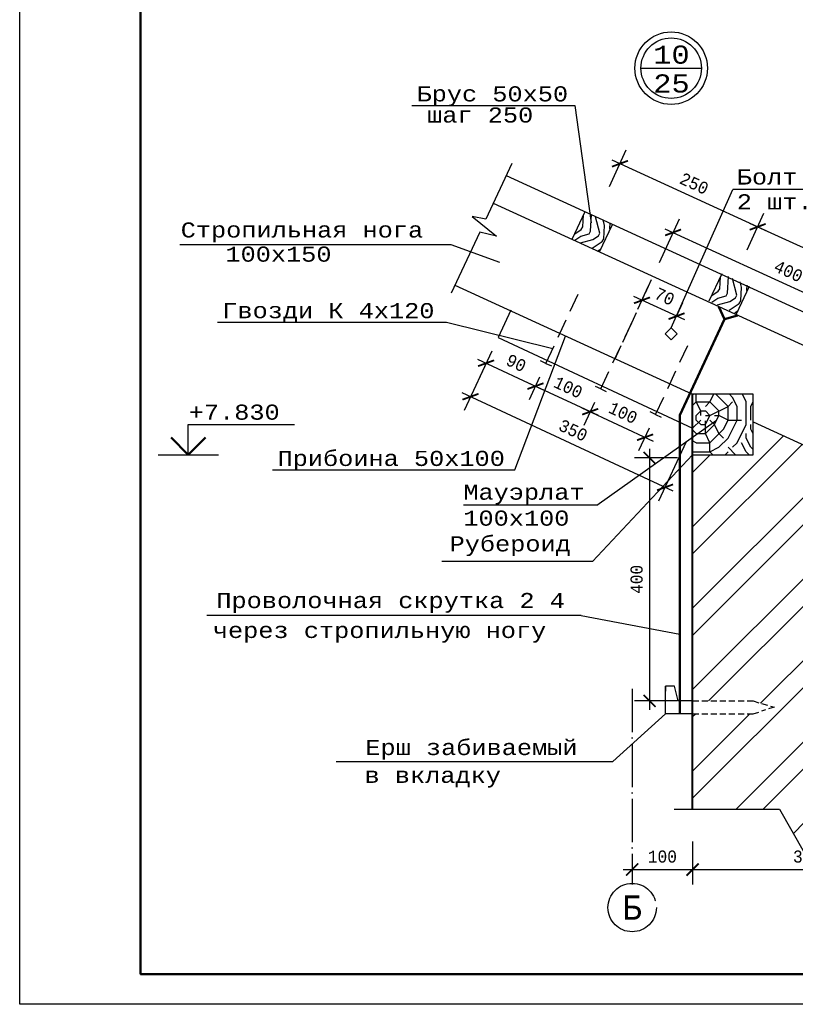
# Model space of a CAD drawing. Header units: millimetres. Extents: x -17 to 2655, y -428 to 194.
# Tile 1 of 47: x -14 to 114, y -428 to -265. Entities that reach past the tile are written whole.
import ezdxf
from ezdxf.enums import TextEntityAlignment as Align

# ---------------------------------------------------------------- set-up
doc = ezdxf.new("R2010")
doc.units = ezdxf.units.MM
for name, pattern in [('ACAD_ISO02W100', [15, 12, -3]), ('ACAD_ISO04W100', [30, 24, -3, 0, -3]), ('HIDDEN2', [4.7625, 3.175, -1.5875]), ('ШТРИХОВАЯX2', [1.5, 1, -0.5])]:
    doc.linetypes.add(name, pattern=pattern)
for name, color, linetype in [('лист а3', 7, 'Continuous'), ('Оси', 3, 'ACAD_ISO04W100'), ('РАЗМЕР', 5, 'Continuous'), ('Размеры', 5, 'Continuous'), ('текст', 7, 'Continuous'), ('тонкий', 251, 'Continuous')]:
    doc.layers.add(name, color=color, linetype=linetype)
doc.layers.add('Стены', color=32, linetype='Continuous', lineweight=40)
doc.layers.add('стропила', color=40, linetype='Continuous', lineweight=30)
doc.styles.get("Standard").update_dxf_attribs({"font": 'COUR.TTF', "width": 0.8, "height": 2})
doc.styles.add('style1', font='COUR.TTF')
doc.dimstyles.get("Standard").update_dxf_attribs({"dimtxt": 2, "dimasz": 2, "dimexe": 2.5, "dimexo": 2.5, "dimgap": 1, "dimtad": 1, "dimdec": 0, "dimzin": 0, "dimdsep": 46, "dimtxsty": 'Standard', "dimblk": 'ARCHTICK', "dimcen": -3, "dimdle": 1.5, "dimadec": 0, "dimazin": 0, "dimtfac": 0.75, "dimtdec": 0, "dimtofl": 0, "dimtmove": 0, "dimatfit": 3, "dimldrblk": 'ARCHTICK', "dimfxl": 0, "dimtvp": 1.5, "dimtolj": 1, "dimtzin": 0, "dimarcsym": 0})

# ---------------------------------------------------------------- blocks, each defined once
blk = doc.blocks.new('_ArchTick')
at = {"color": 0, "linetype": 'ByBlock', "const_width": 0.15}
blk.add_lwpolyline([(-0.5, -0.5), (0.5, 0.5)], dxfattribs=at)
blk = doc.blocks.new('*D283')
at = {"layer": 'Defpoints', "color": 0}
for p in [(96.76, -337.59), (89.64, -377.77), (96.76, -377.77)]:
    blk.add_point(p, dxfattribs=at)
at = {"layer": 'РАЗМЕР', "color": 0, "lineweight": -2}
for p, q in [((89.64, -336.09), (89.64, -379.27)), ((94.26, -337.59), (87.14, -337.59)), ((94.26, -377.77), (87.14, -377.77))]:
    blk.add_line(p, q, dxfattribs=at)
at = {"layer": 'РАЗМЕР', "color": 0, "lineweight": -2, "xscale": 2, "yscale": 2, "zscale": 2}
for p, rotation in [((89.64, -337.59), 90), ((89.64, -377.77), 270)]:
    blk.add_blockref('_ArchTick', p, dxfattribs=dict(at, rotation=rotation))
at = {"layer": 'РАЗМЕР', "color": 0, "insert": (87.51, -357.68), "char_height": 2, "attachment_point": 5, "rotation": 90}
blk.add_mtext('\\A1;400', dxfattribs=at)
blk = doc.blocks.new('*D284')
at = {"layer": 'Defpoints', "color": 0}
for p in [(72.52, -321.97), (70.77, -325.73), (81.58, -326.19)]:
    blk.add_point(p, dxfattribs=at)
at = {"layer": 'РАЗМЕР', "color": 0, "lineweight": -2}
for p, q in [((81.19, -330.59), (69.41, -325.1)), ((71.46, -324.24), (69.71, -328)), ((80.53, -328.46), (78.78, -332.22))]:
    blk.add_line(p, q, dxfattribs=at)
at = {"layer": 'РАЗМЕР', "color": 0, "lineweight": -2, "xscale": 2, "yscale": 2, "zscale": 2}
for p, rotation in [((70.77, -325.73), 155.0312974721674), ((79.83, -329.95), 335.0312974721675)]:
    blk.add_blockref('_ArchTick', p, dxfattribs=dict(at, rotation=rotation))
at = {"layer": 'РАЗМЕР', "color": 0, "insert": (76.19, -325.92), "char_height": 2, "attachment_point": 5, "rotation": 335.0313}
blk.add_mtext('\\A1;100', dxfattribs=at)
blk = doc.blocks.new('*D285')
at = {"layer": 'Defpoints', "color": 0}
for p in [(64.6, -317.68), (62.61, -321.94), (72.52, -321.97)]:
    blk.add_point(p, dxfattribs=at)
at = {"layer": 'РАЗМЕР', "color": 0, "lineweight": -2}
for p, q in [((63.54, -319.94), (61.56, -324.2)), ((72.13, -326.37), (61.25, -321.3)), ((71.46, -324.24), (69.71, -328))]:
    blk.add_line(p, q, dxfattribs=at)
at = {"layer": 'РАЗМЕР', "color": 0, "lineweight": -2, "xscale": 2, "yscale": 2, "zscale": 2}
for p, rotation in [((62.61, -321.94), 155.0312974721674), ((70.77, -325.73), 335.0312974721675)]:
    blk.add_blockref('_ArchTick', p, dxfattribs=dict(at, rotation=rotation))
at = {"layer": 'РАЗМЕР', "color": 0, "insert": (67.59, -321.91), "char_height": 2, "attachment_point": 5, "rotation": 335.0313}
blk.add_mtext('\\A1;90', dxfattribs=at)
blk = doc.blocks.new('*D286')
at = {"layer": 'Defpoints', "color": 0}
for p in [(64.6, -317.68), (60.03, -327.48), (96.76, -332.65)]:
    blk.add_point(p, dxfattribs=at)
at = {"layer": 'РАЗМЕР', "color": 0, "lineweight": -2}
for p, q in [((63.54, -319.94), (58.98, -329.74)), ((93.56, -343.09), (58.67, -326.84)), ((95.71, -334.92), (91.14, -344.72))]:
    blk.add_line(p, q, dxfattribs=at)
at = {"layer": 'РАЗМЕР', "color": 0, "lineweight": -2, "xscale": 2, "yscale": 2, "zscale": 2}
for p, rotation in [((60.03, -327.48), 155.0312974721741), ((92.2, -342.46), 335.0312974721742)]:
    blk.add_blockref('_ArchTick', p, dxfattribs=dict(at, rotation=rotation))
at = {"layer": 'РАЗМЕР', "color": 0, "insert": (77.01, -333.04), "char_height": 2, "attachment_point": 5, "rotation": 335.0313}
blk.add_mtext('\\A1;350', dxfattribs=at)
blk = doc.blocks.new('*D287')
at = {"layer": 'Defpoints', "color": 0}
for p in [(81.58, -326.19), (90.65, -330.41), (88.9, -334.18)]:
    blk.add_point(p, dxfattribs=at)
at = {"layer": 'РАЗМЕР', "color": 0, "lineweight": -2}
for p, q in [((80.53, -328.46), (78.78, -332.22)), ((78.47, -329.32), (90.26, -334.81)), ((89.59, -332.68), (87.84, -336.44))]:
    blk.add_line(p, q, dxfattribs=at)
at = {"layer": 'РАЗМЕР', "color": 0, "lineweight": -2, "xscale": 2, "yscale": 2, "zscale": 2}
for p, rotation in [((79.83, -329.95), 155.0312974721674), ((88.9, -334.18), 335.0312974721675)]:
    blk.add_blockref('_ArchTick', p, dxfattribs=dict(at, rotation=rotation))
at = {"layer": 'РАЗМЕР', "color": 0, "insert": (85.26, -330.14), "char_height": 2, "attachment_point": 5, "rotation": 335.0313}
blk.add_mtext('\\A1;100', dxfattribs=at)
blk = doc.blocks.new('*D288')
at = {"layer": 'Defpoints', "color": 0}
for p in [(104.75, -305.45), (130.3, -309.83), (127.52, -315.88)]:
    blk.add_point(p, dxfattribs=at)
at = {"layer": 'РАЗМЕР', "color": 0, "lineweight": -2}
for p, q in [((105.79, -303.18), (108.56, -297.12)), ((106.16, -298.76), (131.66, -310.45)), ((128.56, -313.61), (131.34, -307.55))]:
    blk.add_line(p, q, dxfattribs=at)
at = {"layer": 'РАЗМЕР', "color": 0, "lineweight": -2, "xscale": 2, "yscale": 2, "zscale": 2}
for p, rotation in [((107.52, -299.39), 155.3792218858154), ((130.3, -309.83), 335.3792218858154)]:
    blk.add_blockref('_ArchTick', p, dxfattribs=dict(at, rotation=rotation))
at = {"layer": 'РАЗМЕР', "color": 0, "insert": (119.79, -302.68), "char_height": 2, "attachment_point": 5, "rotation": 335.3792}
blk.add_mtext('\\A1;250', dxfattribs=at)
blk = doc.blocks.new('*D289')
at = {"layer": 'Defpoints', "color": 0}
for p in [(81.97, -295.01), (107.52, -299.39), (104.75, -305.45)]:
    blk.add_point(p, dxfattribs=at)
at = {"layer": 'РАЗМЕР', "color": 0, "lineweight": -2}
for p, q in [((83.01, -292.74), (85.79, -286.68)), ((83.38, -288.33), (108.89, -300.01)), ((105.79, -303.18), (108.56, -297.12))]:
    blk.add_line(p, q, dxfattribs=at)
at = {"layer": 'РАЗМЕР', "color": 0, "lineweight": -2, "xscale": 2, "yscale": 2, "zscale": 2}
for p, rotation in [((84.75, -288.95), 155.3792218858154), ((107.52, -299.39), 335.3792218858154)]:
    blk.add_blockref('_ArchTick', p, dxfattribs=dict(at, rotation=rotation))
at = {"layer": 'РАЗМЕР', "color": 0, "insert": (97.02, -292.24), "char_height": 2, "attachment_point": 5, "rotation": 335.3792}
blk.add_mtext('\\A1;250', dxfattribs=at)
blk = doc.blocks.new('*D292')
at = {"layer": 'Defpoints', "color": 0}
for p in [(88.39, -311.54), (87.51, -313.47), (93.22, -316.09)]:
    blk.add_point(p, dxfattribs=at)
at = {"layer": 'РАЗМЕР', "color": 0, "lineweight": -2}
for p, q in [((88.55, -311.2), (89.43, -309.27)), ((95.46, -314.78), (87.03, -310.91)), ((94.26, -313.81), (95.14, -311.88))]:
    blk.add_line(p, q, dxfattribs=at)
at = {"layer": 'РАЗМЕР', "color": 0, "lineweight": -2, "xscale": 2, "yscale": 2, "zscale": 2}
for p, rotation in [((88.39, -311.54), 155.3792218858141), ((94.1, -314.16), 335.3792218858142)]:
    blk.add_blockref('_ArchTick', p, dxfattribs=dict(at, rotation=rotation))
at = {"layer": 'РАЗМЕР', "color": 0, "insert": (92.13, -310.92), "char_height": 2, "attachment_point": 5, "rotation": 335.3792}
blk.add_mtext('\\A1;70', dxfattribs=at)
blk = doc.blocks.new('*D294')
at = {"layer": 'Defpoints', "color": 0}
for p in [(90.21, -307.56), (129.9, -316.99), (126.58, -324.23)]:
    blk.add_point(p, dxfattribs=at)
at = {"layer": 'РАЗМЕР', "color": 0, "lineweight": -2}
for p, q in [((91.26, -305.29), (94.57, -298.05)), ((92.17, -299.7), (131.26, -317.61)), ((127.62, -321.96), (130.94, -314.72))]:
    blk.add_line(p, q, dxfattribs=at)
at = {"layer": 'РАЗМЕР', "color": 0, "lineweight": -2, "xscale": 2, "yscale": 2, "zscale": 2}
for p, rotation in [((93.53, -300.32), 155.3792218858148), ((129.9, -316.99), 335.3792218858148)]:
    blk.add_blockref('_ArchTick', p, dxfattribs=dict(at, rotation=rotation))
at = {"layer": 'РАЗМЕР', "color": 0, "insert": (112.6, -306.73), "char_height": 2, "attachment_point": 5, "rotation": 335.3792}
blk.add_mtext('\\A1;400', dxfattribs=at)
blk = doc.blocks.new('*D295')
at = {"layer": 'Defpoints', "color": 0}
for p in [(96.76, -398.5), (86.76, -404.56), (96.76, -405.65)]:
    blk.add_point(p, dxfattribs=at)
at = {"layer": 'Размеры', "color": 0, "lineweight": -2}
for p, q in [((96.76, -401), (96.76, -408.15)), ((85.26, -405.65), (98.26, -405.65)), ((86.76, -407.06), (86.76, -408.15))]:
    blk.add_line(p, q, dxfattribs=at)
at = {"layer": 'Размеры', "color": 0, "lineweight": -2, "xscale": 2, "yscale": 2, "zscale": 2, "rotation": 180}
blk.add_blockref('_ArchTick', (86.76, -405.65), dxfattribs=at)
at = {"layer": 'Размеры', "color": 0, "lineweight": -2, "xscale": 2, "yscale": 2, "zscale": 2}
blk.add_blockref('_ArchTick', (96.76, -405.65), dxfattribs=at)
at = {"layer": 'Размеры', "color": 0, "insert": (91.76, -403.52), "char_height": 2, "attachment_point": 5}
blk.add_mtext('\\A1;100', dxfattribs=at)
blk = doc.blocks.new('*D296')
at = {"layer": 'Defpoints', "color": 0}
for p in [(96.76, -398.5), (134.76, -398.5), (134.76, -405.65)]:
    blk.add_point(p, dxfattribs=at)
at = {"layer": 'Размеры', "color": 0, "lineweight": -2}
for p, q in [((96.76, -401), (96.76, -408.15)), ((134.76, -401), (134.76, -408.15)), ((95.26, -405.65), (136.26, -405.65))]:
    blk.add_line(p, q, dxfattribs=at)
at = {"layer": 'Размеры', "color": 0, "lineweight": -2, "xscale": 2, "yscale": 2, "zscale": 2, "rotation": 180}
blk.add_blockref('_ArchTick', (96.76, -405.65), dxfattribs=at)
at = {"layer": 'Размеры', "color": 0, "lineweight": -2, "xscale": 2, "yscale": 2, "zscale": 2}
blk.add_blockref('_ArchTick', (134.76, -405.65), dxfattribs=at)
at = {"layer": 'Размеры', "color": 0, "insert": (115.76, -403.52), "char_height": 2, "attachment_point": 5}
blk.add_mtext('\\A1;380', dxfattribs=at)

msp = doc.modelspace()

# ---------------------------------------------------------------- hatches: boundary and pattern name
at = {"layer": 'тонкий'}
h = msp.add_hatch(dxfattribs=at)
h.set_pattern_fill('ENDGRAIN', color=256, scale=10, angle=60, style=0, pattern_type=2)
h.set_pattern_definition([(60, (-138.166, 299.182), (-3.66025, 13.66025), [0.5, -9.5]), (60, (-142.532, 293.62), (-3.66025, 13.66025), [1, -9]), (60, (-139.715, 299.499), (-3.66025, 13.66025), [0.5, -9.5]), (60, (-143.581, 294.803), (-3.66025, 13.66025), [0.5, -9.5]), (60, (-141.014, 300.249), (-3.66025, 13.66025), [0.5, -9.5]), (60, (-144.197, 295.736), (-3.66025, 13.66025), [0.5, -9.5]), (60, (-141.88, 300.749), (-3.66025, 13.66025), [0.5, -9.5]), (60, (-145.496, 296.486), (-3.66025, 13.66025), [0.5, -5.5, 0.5, -3.5]), (60, (-146.362, 296.986), (-3.66025, 13.66025), [1, -5, 0.5, -3.5]), (60, (-147.911, 297.303), (-3.66025, 13.66025), [0.5, -1.5, 0.5, -4, 0.5, -3]), (60, (-149.027, 297.37), (-3.66025, 13.66025), [0.5, -2, 1, -6.5]), (60, (-146.21, 303.249), (-3.66025, 13.66025), [0.5, -9.5]), (60, (-149.893, 297.87), (-3.66025, 13.66025), [0.5, -2.5, 0.5, -6.5]), (105, (-142.166, 292.254), (-8.660254, 5), [1.41421, -12.72793]), (105, (-137.916, 299.615), (-8.660254, 5), [2.82843, -11.31371]), (105, (-142.246, 302.115), (-8.660254, 5), [0.7071, -13.43504]), (105, (-147.362, 295.254), (-8.660254, 5), [2.12132, -12.02082]), (105, (-143.112, 302.615), (-8.660254, 5), [3.53553, -10.6066]), (105, (-144.411, 303.365), (-8.660254, 5), [2.12132, -12.02082]), (15, (-146.277, 302.133), (5, 8.660254), [0.7071, -13.43504]), (15, (-141.099, 295.102), (5, 8.660254), [1.41421, -12.72793]), (15, (-144.313, 297.535), (5, 8.660254), [1.41421, -12.72793]), (15, (-141.081, 299.133), (5, 8.660254), [1.41421, -12.72793]), (15, (-144.795, 300.7), (5, 8.660254), [1.41421, -12.72793]), (15, (-145.411, 301.633), (5, 8.660254), [2.12132, -12.02082]), (15, (-141.465, 296.468), (5, 8.660254), [2.12132, -12.02082]), (15, (-141.148, 298.017), (5, 8.660254), [2.12132, -12.02082]), (15, (-144.929, 298.468), (5, 8.660254), [2.12132, -12.02082]), (15, (-144.862, 299.584), (5, 8.660254), [2.12132, -12.02082]), (86.56505, (-143.648, 293.6867), (5, 8.660254), [1.11803, -21.24265]), (86.56505, (-139.4648, 299.932), (5, 8.660254), [4.47214, -17.88854]), (86.56505, (-140.764, 300.682), (5, 8.660254), [4.47214, -17.88854]), (86.56505, (-141.63, 301.182), (5, 8.660254), [4.47214, -6.7, 2.2361, -8.95244]), (86.56505, (-142.429, 302.798), (5, 8.660254), [1.11803, -21.24265]), (86.56505, (-149.96, 296.7537), (5, 8.660254), [1.11803, -21.24265]), (86.56505, (-145.96, 303.682), (5, 8.660254), [2.23607, -20.12461]), (33.43495, (-139.4157, 297.017), (5, 8.660254), [2.23607, -20.12461]), (33.43495, (-143.331, 295.2357), (5, 8.660254), [2.23607, -20.12461]), (33.43495, (-142.0318, 294.4857), (5, 8.660254), [1.11803, -21.24261]), (33.43495, (-143.947, 296.1687), (5, 8.660254), [3.3541, -19.00658]), (33.43495, (-142.947, 297.901), (5, 8.660254), [2.23607, -20.12461]), (33.43495, (-142.88, 299.017), (5, 8.660254), [2.23607, -20.12461]), (33.43495, (-145.246, 296.9187), (5, 8.660254), [1.11803, -21.24261]), (33.43495, (-145.862, 297.8518), (5, 8.660254), [1.11803, -21.24261]), (33.43495, (-145.594, 302.316), (5, 8.660254), [1.11803, -21.24261]), (33.43495, (-142.813, 300.133), (5, 8.660254), [1.11803, -21.24261]), (33.43495, (-147.661, 297.7357), (5, 8.660254), [3.3541, -19.00658]), (33.43495, (-148.777, 297.8027), (5, 8.660254), [2.23607, -20.12461]), (33.43495, (-143.429, 301.066), (5, 8.660254), [1.118, -10.062, 1.118, -10.06268]), (33.43495, (-146.661, 299.468), (5, 8.660254), [2.23607, -20.12461]), (33.43495, (-147.277, 300.401), (5, 8.660254), [2.23607, -20.12461]), (33.43495, (-149.643, 298.3027), (5, 8.660254), [2.23607, -20.12461]), (33.43495, (-148.143, 300.901), (5, 8.660254), [2.23607, -20.12461])])
h.paths.add_polyline_path([(83.5136, -298.9565), (78.9681, -296.8734), (76.855, -301.4051), (81.4005, -303.4882)])
h = msp.add_hatch(dxfattribs=at)
h.set_pattern_fill('ENDGRAIN', color=256, scale=10, angle=60, style=0, pattern_type=2)
h.set_pattern_definition([(60, (-115.514, 288.946), (-3.66025, 13.66025), [0.5, -9.5]), (60, (-119.881, 283.384), (-3.66025, 13.66025), [1, -9]), (60, (-117.064, 289.263), (-3.66025, 13.66025), [0.5, -9.5]), (60, (-120.93, 284.567), (-3.66025, 13.66025), [0.5, -9.5]), (60, (-118.363, 290.013), (-3.66025, 13.66025), [0.5, -9.5]), (60, (-121.546, 285.5), (-3.66025, 13.66025), [0.5, -9.5]), (60, (-119.229, 290.513), (-3.66025, 13.66025), [0.5, -9.5]), (60, (-122.845, 286.25), (-3.66025, 13.66025), [0.5, -5.5, 0.5, -3.5]), (60, (-123.711, 286.75), (-3.66025, 13.66025), [1, -5, 0.5, -3.5]), (60, (-125.26, 287.067), (-3.66025, 13.66025), [0.5, -1.5, 0.5, -4, 0.5, -3]), (60, (-126.376, 287.134), (-3.66025, 13.66025), [0.5, -2, 1, -6.5]), (60, (-123.559, 293.013), (-3.66025, 13.66025), [0.5, -9.5]), (60, (-127.242, 287.634), (-3.66025, 13.66025), [0.5, -2.5, 0.5, -6.5]), (105, (-119.5145, 282.0176), (-8.660254, 5), [1.41421, -12.72793]), (105, (-115.2645, 289.379), (-8.660254, 5), [2.82843, -11.31371]), (105, (-119.5946, 291.879), (-8.660254, 5), [0.7071, -13.43504]), (105, (-124.7106, 285.0176), (-8.660254, 5), [2.12132, -12.02082]), (105, (-120.4606, 292.379), (-8.660254, 5), [3.53553, -10.6066]), (105, (-121.76, 293.129), (-8.660254, 5), [2.12132, -12.02082]), (15, (-123.626, 291.897), (5, 8.660254), [0.7071, -13.43504]), (15, (-118.4475, 284.866), (5, 8.660254), [1.41421, -12.72793]), (15, (-121.6616, 287.299), (5, 8.660254), [1.41421, -12.72793]), (15, (-118.4295, 288.897), (5, 8.660254), [1.41421, -12.72793]), (15, (-122.144, 290.464), (5, 8.660254), [1.41421, -12.72793]), (15, (-122.76, 291.397), (5, 8.660254), [2.12132, -12.02082]), (15, (-118.8135, 286.232), (5, 8.660254), [2.12132, -12.02082]), (15, (-118.4965, 287.781), (5, 8.660254), [2.12132, -12.02082]), (15, (-122.2776, 288.232), (5, 8.660254), [2.12132, -12.02082]), (15, (-122.2106, 289.348), (5, 8.660254), [2.12132, -12.02082]), (86.56505, (-120.9965, 283.4506), (5, 8.660254), [1.11803, -21.24265]), (86.56505, (-116.8135, 289.696), (5, 8.660254), [4.47214, -17.88854]), (86.56505, (-118.1126, 290.446), (5, 8.660254), [4.47214, -17.88854]), (86.56505, (-118.9786, 290.946), (5, 8.660254), [4.47214, -6.7, 2.2361, -8.95244]), (86.56505, (-119.7776, 292.562), (5, 8.660254), [1.11803, -21.24265]), (86.56505, (-127.3087, 286.5176), (5, 8.660254), [1.11803, -21.24265]), (86.56505, (-123.3087, 293.446), (5, 8.660254), [2.23607, -20.12461]), (33.43495, (-116.7645, 286.7807), (5, 8.660254), [2.23607, -20.12461]), (33.43495, (-120.6795, 284.9996), (5, 8.660254), [2.23607, -20.12461]), (33.43495, (-119.3805, 284.2496), (5, 8.660254), [1.11803, -21.24261]), (33.43495, (-121.2956, 285.9327), (5, 8.660254), [3.3541, -19.00658]), (33.43495, (-120.2956, 287.6647), (5, 8.660254), [2.23607, -20.12461]), (33.43495, (-120.2286, 288.7807), (5, 8.660254), [2.23607, -20.12461]), (33.43495, (-122.5946, 286.6827), (5, 8.660254), [1.11803, -21.24261]), (33.43495, (-123.2106, 287.6157), (5, 8.660254), [1.11803, -21.24261]), (33.43495, (-122.9427, 292.0798), (5, 8.660254), [1.11803, -21.24261]), (33.43495, (-120.1616, 289.8968), (5, 8.660254), [1.11803, -21.24261]), (33.43495, (-125.0097, 287.4996), (5, 8.660254), [3.3541, -19.00658]), (33.43495, (-126.1257, 287.5666), (5, 8.660254), [2.23607, -20.12461]), (33.43495, (-120.7776, 290.8298), (5, 8.660254), [1.118, -10.062, 1.118, -10.06268]), (33.43495, (-124.0097, 289.2317), (5, 8.660254), [2.23607, -20.12461]), (33.43495, (-124.6257, 290.1647), (5, 8.660254), [2.23607, -20.12461]), (33.43495, (-126.9917, 288.0666), (5, 8.660254), [2.23607, -20.12461]), (33.43495, (-125.4917, 290.6647), (5, 8.660254), [2.23607, -20.12461])])
h.paths.add_polyline_path([(106.1649, -309.1926), (101.6194, -307.1095), (99.5063, -311.6411), (104.0518, -313.7242)])
h = msp.add_hatch(dxfattribs=at)
h.set_pattern_fill('LOGEND', color=256, scale=15, style=0, pattern_type=2)
h.set_pattern_definition([(0, (-69.142, 261.158), (15, 15), [4.5, -10.5]), (0, (-69.142, 261.908), (15, 15), [4.5, -10.5]), (0, (-68.392, 263.408), (15, 15), [3, -12]), (0, (-67.642, 264.908), (15, 15), [2.25, -12.75]), (0, (-67.642, 266.408), (15, 15), [1.5, -13.5]), (0, (-71.392, 267.908), (15, 15), [0.75, -3.75, 0.75, -9.75]), (0, (-69.142, 268.658), (15, 15), [0.75, -6, 2.25, -6]), (0, (-66.142, 269.408), (15, 15), [0.75, -0.75, 0.75, -12.75]), (0, (-66.892, 270.158), (15, 15), [0.75, -14.25]), (0, (-67.642, 271.658), (15, 15), [2.25, -12.75]), (0, (-67.642, 273.158), (15, 15), [3, -12]), (0, (-68.392, 274.658), (15, 15), [3.75, -4.5, 0.75, -6]), (90, (-74.392, 265.658), (-15, 15), [0.75, -1.5, 3.75, -9]), (90, (-73.642, 267.158), (-15, 15), [0.75, -0.75, 2.25, -11.25]), (90, (-72.892, 273.158), (-15, 15), [1.5, -13.5]), (90, (-72.142, 267.158), (-15, 15), [3, -4.5, 0.75, -6.75]), (90, (-71.392, 275.408), (-15, 15), [0.75, -14.25]), (90, (-70.642, 267.908), (-15, 15), [2.25, -12.75]), (90, (-69.142, 268.658), (-15, 15), [1.5, -13.5]), (90, (-67.642, 268.658), (-15, 15), [0.75, -2.25, 2.25, -9.75]), (90, (-66.892, 269.408), (-15, 15), [0.75, -14.25]), (90, (-66.142, 266.408), (-15, 15), [2.1, -12.9]), (90, (-65.392, 263.408), (-15, 15), [1.5, -13.5]), (90, (-63.892, 269.408), (-15, 15), [0.75, -14.25]), (90, (-62.392, 268.658), (-15, 15), [2.25, -12.75]), (90, (-60.892, 268.658), (-15, 15), [2.25, -12.75]), (45, (-63.142, 262.658), (2e-15, 15), [1.06065, -1.06065, 1.06065, -18.03125]), (45, (-66.142, 266.408), (2e-15, 15), [2.1213, -19.0919]), (45, (-72.142, 273.908), (2e-15, 15), [2.1213, -19.0919]), (45, (-69.142, 270.158), (2e-15, 15), [2.1213, -19.0919]), (45, (-68.392, 267.158), (2e-15, 15), [2.1213, -19.0919]), (45, (-63.892, 264.158), (2e-15, 15), [2.1213, -19.0919]), (45, (-65.392, 264.908), (2e-15, 15), [3.18198, -18.03122]), (45, (-69.892, 271.658), (2e-15, 15), [1.06065, -20.15255]), (45, (-70.642, 273.158), (2e-15, 15), [1.06065, -20.15255]), (45, (-64.642, 273.158), (2e-15, 15), [1.06065, -20.15255]), (45, (-70.642, 265.658), (2e-15, 15), [1.06065, -20.15255]), (45, (-62.392, 270.908), (2e-15, 15), [1.06065, -20.15255]), (45, (-67.642, 269.408), (2e-15, 15), [1.06065, -20.15255]), (45, (-66.142, 270.908), (2e-15, 15), [1.06065, -20.15255]), (135, (-66.892, 267.908), (-15, 2e-15), [1.06065, -1.06065, 3.18198, -15.90992]), (135, (-64.642, 267.908), (-15, 2e-15), [1.06065, -20.15255]), (135, (-64.642, 262.658), (-15, 2e-15), [1.06065, -20.15255]), (135, (-67.642, 266.408), (-15, 2e-15), [1.06065, -20.15255]), (135, (-65.392, 269.408), (-15, 2e-15), [1.06065, -20.15255]), (135, (-69.142, 265.658), (-15, 2e-15), [1.06065, -20.15255]), (135, (-63.142, 265.658), (-15, 2e-15), [1.06065, -20.15255]), (135, (-73.642, 261.158), (-15, 2e-15), [1.06065, -20.15255]), (135, (-72.892, 261.908), (-15, 2e-15), [2.1213, -19.0919]), (135, (-72.142, 262.658), (-15, 2e-15), [2.1213, -19.0919]), (135, (-70.642, 262.658), (-15, 2e-15), [2.1213, -19.0919]), (135, (-69.892, 264.158), (-15, 2e-15), [2.1213, -19.0919]), (135, (-63.892, 270.158), (-15, 2e-15), [2.1213, -19.0919]), (135, (-60.892, 262.658), (-15, 2e-15), [2.1213, -19.0919]), (135, (-60.142, 274.658), (-15, 2e-15), [2.1213, -19.0919]), (135, (-60.142, 273.158), (-15, 2e-15), [2.1213, -19.0919]), (135, (-61.642, 272.408), (-15, 2e-15), [2.1213, -19.0919]), (135, (-72.142, 272.408), (-15, 2e-15), [3.18198, -18.03122]), (135, (-62.392, 270.908), (-15, 2e-15), [3.18198, -18.03122]), (26.565, (-70.6425, 275.4084), (15, 6e-09), [1.677, -31.86402]), (26.565, (-70.6425, 267.9084), (15, 6e-09), [1.677, -31.86402]), (26.565, (-69.1425, 272.4084), (15, 6e-09), [1.677, -31.86402]), (26.565, (-64.6425, 261.9084), (15, 6e-09), [1.677, -31.86402]), (26.565, (-65.3925, 263.4084), (15, 6e-09), [1.677, -31.86402]), (26.565, (-69.8925, 266.4084), (15, 6e-09), [1.677, -31.86402]), (26.565, (-69.8925, 273.9084), (15, 6e-09), [1.677, -31.86402]), (26.565, (-65.3925, 269.4084), (15, 6e-09), [3.354, -30.18702]), (63.435, (-65.3925, 271.6584), (8e-10, 15), [1.677, -31.86402]), (63.435, (-63.1425, 267.1584), (8e-10, 15), [1.677, -31.86402]), (63.435, (-70.6425, 270.1584), (8e-10, 15), [1.677, -31.86402]), (63.435, (-73.6425, 270.9084), (8e-10, 15), [1.677, -31.86402]), (63.435, (-64.6425, 267.9084), (8e-10, 15), [1.677, -31.86402]), (63.435, (-66.1425, 267.9084), (8e-10, 15), [1.677, -31.86402]), (63.435, (-72.1425, 270.1584), (8e-10, 15), [3.354, -30.18702]), (63.435, (-60.8925, 264.9084), (8e-10, 15), [3.354, -30.18702]), (63.435, (-62.3925, 265.6584), (8e-10, 15), [3.354, -30.18702]), (116.565, (-74.3925, 263.4084), (-6e-09, 15), [1.677, -31.86402]), (116.565, (-74.3925, 271.6584), (-6e-09, 15), [1.677, -31.86402]), (116.565, (-71.3925, 261.1584), (-6e-09, 15), [1.677, -31.86402]), (116.565, (-72.8925, 274.6584), (-6e-09, 15), [1.677, -31.86402]), (116.565, (-71.3925, 265.6584), (-6e-09, 15), [1.677, -31.86402]), (116.565, (-68.3925, 267.1584), (-6e-09, 15), [1.677, -31.86402]), (116.565, (-66.8925, 270.1584), (-6e-09, 15), [1.677, -31.86402]), (116.565, (-73.6425, 264.1584), (5e-06, 15), [1.677, -31.86402]), (116.565, (-69.8925, 266.4084), (-6e-09, 15), [1.677, -31.86402]), (116.565, (-65.3925, 264.9084), (-6e-09, 15), [1.677, -31.86402]), (116.565, (-63.8925, 266.4084), (-6e-09, 15), [1.677, -31.86402]), (116.565, (-60.8925, 270.9084), (-6e-09, 15), [1.677, -31.86402]), (116.565, (-72.1425, 275.4084), (-6e-09, 15), [1.677, -31.86402]), (116.565, (-74.3925, 274.6584), (-6e-09, 15), [3.354, -30.18702]), (116.565, (-72.1425, 264.1584), (-6e-09, 15), [3.354, -30.18702]), (153.435, (-74.3925, 261.9084), (-15, 8e-10), [1.677, -31.86402]), (153.435, (-61.6425, 261.1584), (-15, 8e-10), [1.677, -31.86402]), (153.435, (-62.3925, 268.6584), (-15, 8e-10), [1.677, -31.86402]), (153.435, (-68.3925, 263.4084), (-15, 8e-10), [1.677, -31.86402]), (153.435, (-69.1425, 261.9084), (-15, 8e-10), [1.677, -31.86402]), (153.435, (-67.6425, 264.9084), (-15, 8e-10), [1.677, -31.86402]), (153.435, (-63.1425, 273.9084), (-15, 8e-10), [1.677, -31.86402]), (153.435, (-61.6425, 274.6584), (-15, 8e-10), [3.354, -30.18702])])
h.paths.add_polyline_path([(106.7633, -327.0652), (96.7633, -327.0652), (96.7633, -337.0652), (106.7633, -337.0652)])
h = msp.add_hatch(dxfattribs=at)
h.set_pattern_fill('ANSI32', color=256, style=0)
h.set_pattern_definition([(45, (-74.392, 261.158), (-6.73519, 6.73519), []), (45, (-69.902, 261.158), (-6.73519, 6.73519), [])])
h.paths.add_polyline_path([(96.7633, -377.7734), (106.7633, -377.7734), (108.1654, -378.2258), (110.228, -378.7785), (108.1654, -379.4926), (106.7633, -379.8974), (96.7633, -379.8974), (96.7633, -395.6799), (111.1362, -395.6799), (115.2244, -402.8492), (115.2244, -388.1233), (119.3125, -395.6799), (134.7633, -395.6799), (134.7633, -344.4796), (106.7633, -331.6479), (106.7633, -337.0652), (96.7633, -337.0652)])

# ---------------------------------------------------------------- linework, layer by layer
for p, q in [((50.3358, -279.3183), (77.2638, -279.3183)), ((12.0021, -302.2907), (56.7804, -302.2907)), ((18.1895, -315.1585), (56.0489, -315.1585)), ((13.3734, -332.0652), (30.9345, -332.0652)), ((13.3734, -337.0652), (13.3734, -332.0652)), ((8.3734, -337.0652), (18.3734, -337.0652)), ((27.327, -339.5906), (67.3556, -339.5906)), ((80.8999, -345.3799), (58.8633, -345.3799)), ((78.3403, -363.6338), (16.4344, -363.6338)), ((37.8195, -387.795), (83.5775, -387.795))]:
    msp.add_line(p, q)
at = {"color": 7}
for p in [(93.2156, -316.0866), (125.8243, -293.1997)]:
    msp.add_line(p, (103.4352, -293.1997), dxfattribs=at)
at = {"color": 7, "lineweight": 30}
for p, q in [((76.855, -301.4051), (78.9681, -296.8735)), ((81.3865, -303.5181), (83.4996, -298.9866)), ((99.5063, -311.6411), (101.6193, -307.1096)), ((104.0378, -313.7542), (106.1509, -309.2227))]:
    msp.add_line(p, q, dxfattribs=at)
at = {"lineweight": 30}
for p, q in [((66.7058, -313.1427), (64.5952, -317.6754)), ((64.5952, -317.6754), (96.7633, -332.6542)), ((92.2608, -375.3432), (92.2792, -375.3432)), ((92.2608, -376.1379), (92.2608, -375.3432)), ((92.2608, -375.3432), (92.2608, -376.1379)), ((92.2977, -375.3432), (92.2792, -375.3432)), ((93.7394, -375.3432), (92.2977, -375.3432)), ((94.3906, -377.7734), (93.7394, -375.3432)), ((92.2608, -379.8974), (92.2608, -376.1379)), ((96.7633, -377.7734), (94.3906, -377.7734)), ((96.7633, -379.8974), (92.2608, -379.8974))]:
    msp.add_line(p, q, dxfattribs=at)
at = {"lineweight": 50}
for p, q in [((94.642, -379.8974), (94.642, -330.5185)), ((13.3734, -337.0652), (10.545, -334.2368)), ((13.3734, -337.0652), (16.2018, -334.2368))]:
    msp.add_line(p, q, dxfattribs=at)
at = {"linetype": 'ШТРИХОВАЯX2'}
for p, q in [((96.7633, -377.7734), (106.7633, -377.7734)), ((106.7633, -377.7734), (108.1654, -378.2258)), ((108.1654, -378.2258), (110.228, -378.7785)), ((110.228, -378.7785), (108.1654, -379.4926)), ((96.7633, -379.8974), (106.7633, -379.8974)), ((106.7633, -379.8974), (108.1654, -379.4926))]:
    msp.add_line(p, q, dxfattribs=at)
msp.add_circle((93.2189, -273.1551), 6)
at = {"lineweight": 30}
msp.add_circle((93.2189, -273.1551), 5, dxfattribs=at)
at = {"layer": 'лист а3', "color": 7}
msp.add_lwpolyline([(-14.4941, -427.9324), (-14.4941, -130.9324), (405.5059, -130.9324), (405.5059, -427.9324), (-14.4941, -427.9324)], dxfattribs=at)
at = {"layer": 'лист а3', "color": 7, "lineweight": 50}
msp.add_lwpolyline([(5.5059, -135.9324), (400.5059, -135.9324), (400.5059, -422.9324), (5.5059, -422.9324), (5.5059, -135.9324)], dxfattribs=at)
at = {"layer": 'Оси', "ltscale": 0.3}
msp.add_lwpolyline([(86.7633, -375.7491), (86.7633, -407.9381)], dxfattribs=at)
at = {"layer": 'Оси'}
msp.add_circle((86.7633, -411.9381), 4, dxfattribs=at)
at = {"layer": 'Стены'}
msp.add_line((96.7633, -395.6799), (96.7633, -327.0652), dxfattribs=at)
at = {"layer": 'стропила'}
for p, q in [((65.9098, -290.9257), (176.5932, -341.6491)), ((63.7967, -295.4573), (174.4801, -346.1807)), ((57.4573, -309.0522), (96.7633, -327.0652)), ((106.7633, -331.6479), (168.1407, -359.7756))]:
    msp.add_line(p, q, dxfattribs=at)
at = {"layer": 'стропила', "linetype": 'ACAD_ISO02W100', "lineweight": -3, "ltscale": 0.2}
msp.add_line((83.9652, -321.2002), (90.2144, -307.5639), dxfattribs=at)
at = {"layer": 'стропила'}
msp.add_lwpolyline([(106.7633, -337.0652), (106.7633, -327.0652), (96.7633, -327.0652), (96.7633, -337.0652), (106.7633, -337.0652)], dxfattribs=at)
at = {"layer": 'тонкий'}
for p, q in [((88.2189, -273.1551), (98.2189, -273.1551)), ((77.2638, -279.3183), (79.9707, -298.7547)), ((56.7804, -302.2907), (64.8469, -305.2532)), ((56.0489, -315.1585), (73.6621, -319.513)), ((67.3556, -339.5906), (75.7671, -317.4431)), ((80.8999, -345.3799), (100.7325, -331.3417)), ((80.2243, -354.6982), (96.7633, -337.0652)), ((78.3403, -363.6338), (94.642, -366.7098)), ((83.5775, -387.795), (92.2608, -379.8974))]:
    msp.add_line(p, q, dxfattribs=at)
at = {"layer": 'тонкий', "linetype": 'HIDDEN2', "lineweight": 30}
for p, q in [((72.5185, -321.9688), (77.8404, -310.5397)), ((81.5839, -326.19), (86.9058, -314.7609)), ((90.6493, -330.4113), (95.9712, -318.9822))]:
    msp.add_line(p, q, dxfattribs=at)
at = {"layer": 'тонкий', "lineweight": 50}
for p, q in [((102.0168, -314.6805), (101.116, -312.6191)), ((102.0168, -314.6805), (104.1743, -314.0432)), ((94.642, -330.5185), (102.0168, -314.6805))]:
    msp.add_line(p, q, dxfattribs=at)
at = {"layer": 'тонкий', "lineweight": 30}
for p, q in [((72.5185, -321.9688), (71.612, -321.5467)), ((72.5185, -321.9688), (73.4251, -322.3909)), ((81.5839, -326.19), (80.6774, -325.7679)), ((81.5839, -326.19), (82.4905, -326.6122)), ((90.6493, -330.4113), (89.7428, -329.9891)), ((90.6493, -330.4113), (91.5558, -330.8334))]:
    msp.add_line(p, q, dxfattribs=at)
at = {"layer": 'тонкий', "linetype": 'Continuous', "ltscale": 2}
msp.add_line((80.2243, -354.6982), (55.296, -354.6982), dxfattribs=at)
at = {"layer": 'тонкий'}
for points in [[(66.8581, -288.892), (62.5572, -298.1154), (60.3054, -297.6565), (64.3476, -300.947), (61.5585, -300.257), (56.8588, -310.3356)], [(93.6933, -395.6799), (111.1362, -395.6799), (115.2244, -402.8492), (115.2244, -388.1233), (119.3125, -395.6799), (136.9869, -395.6799)]]:
    msp.add_lwpolyline(points, dxfattribs=at)
at = {"layer": 'тонкий', "color": 7}
msp.add_lwpolyline([(93.2156, -318.0866), (94.2156, -317.0866), (93.2156, -316.0866), (92.2156, -317.0866)], close=True, dxfattribs=at)

# ---------------------------------------------------------------- texts
at = {"style": 'style1'}
msp.add_text('10', height=3, dxfattribs=at).set_placement((93.2637, -270.9154), align=Align.MIDDLE_CENTER)
at = {"color": 0, "style": 'style1'}
msp.add_text('25', height=3, dxfattribs=at).set_placement((93.2637, -275.685), align=Align.MIDDLE_CENTER)
at = {"style": 'style1'}
for s, p in [('Брус 50x50', (51.1182, -278.6533)), ('шаг 250', (52.8689, -282.1533)), ('Стропильная нога', (12.1256, -301.1511)), ('100x150', (19.5213, -305.1511)), ('Гвозди К 4x120', (19.0007, -314.4936)), ('Прибоина 50х100', (28.1383, -338.9256)), ('Мауэрлат', (58.8496, -344.5065)), ('100x100', (58.8496, -348.7998)), ('Рубероид', (56.5829, -353.0489)), ('Проволочная скрутка 2 4', (18.0216, -362.4221)), ('через стропильную ногу', (17.4453, -367.3675)), ('Ерш забиваемый', (42.6484, -386.7237)), ('в вкладку', (42.5206, -391.3192))]:
    msp.add_text(s, height=2.5, dxfattribs=at).set_placement(p)
at = {"color": 7, "style": 'style1'}
for s, p in [('Болт М16', (104.0632, -292.3931)), ('2 шт.', (104.0632, -296.5062))]:
    msp.add_text(s, height=2.5, dxfattribs=at).set_placement(p)
at = {"width": 0.8}
msp.add_text('Б', height=4, dxfattribs=at).set_placement((86.7633, -411.9381), align=Align.MIDDLE_CENTER)
at = {"layer": 'текст', "style": 'style1'}
msp.add_text('+7.830', height=2.5, dxfattribs=at).set_placement((13.4608, -331.2781))

# ---------------------------------------------------------------- dimensions: what is measured, and where the dimension line sits
at = {"layer": 'РАЗМЕР'}
for p1, p2, distance, text, picture, middle in [((81.9715, -295.011), (104.7457, -305.4479), 6.6645, '250', '*D289', (97.02, -292.24)), ((104.7457, -305.4479), (127.5198, -315.8847), 6.6645, '250', '*D288', (119.7941, -302.6768)), ((90.2144, -307.5639), (126.578, -324.2284), 7.9635, '400', '*D294', (112.5987, -306.7258))]:
    dim = msp.add_aligned_dim(p1=p1, p2=p2, distance=distance, text=text, dimstyle='Standard', dxfattribs=at)
    dim.commit()
    dim.dimension.update_dxf_attribs({"geometry": picture, "text_midpoint": middle})
dim = msp.add_linear_dim(base=(88.3923, -311.5399), p1=(93.2156, -316.0866), p2=(87.5074, -313.4707), angle=155.379222, text='70', dimstyle='Standard', dxfattribs=at)
dim.commit()
dim.dimension.update_dxf_attribs({"geometry": '*D292', "text_midpoint": (91.2464, -312.8478), "dimtype": 161})
dim = msp.add_aligned_dim(p1=(96.7633, -332.6542), p2=(64.5952, -317.6754), distance=10.8131, text='350', dimstyle='Standard', override={"dimtmove": 1}, dxfattribs=at)
dim.commit()
dim.dimension.update_dxf_attribs({"geometry": '*D286', "text_midpoint": (77.0113, -333.0419)})
for base, p1, p2, text, picture, middle in [((62.6112, -321.936), (72.5185, -321.9688), (64.5952, -317.6754), '90', '*D285', (67.585, -321.9091)), ((70.7657, -325.7331), (81.5839, -326.19), (72.5185, -321.9688), '100', '*D284', (76.195, -325.9183)), ((88.8965, -334.1755), (81.5839, -326.19), (90.6493, -330.4113), '100', '*D287', (85.2604, -330.1395))]:
    dim = msp.add_linear_dim(base=base, p1=p1, p2=p2, angle=335.031297, text=text, dimstyle='Standard', override={"dimtmove": 1}, dxfattribs=at)
    dim.commit()
    dim.dimension.update_dxf_attribs({"geometry": picture, "text_midpoint": middle})
dim = msp.add_linear_dim(base=(89.6351, -377.7734), p1=(96.7633, -337.5856), p2=(96.7633, -377.7734), angle=90, text='400', dimstyle='Standard', dxfattribs=at)
dim.commit()
dim.dimension.update_dxf_attribs({"geometry": '*D283', "text_midpoint": (87.5111, -357.6795)})
at = {"layer": 'Размеры'}
for base, p1, p2, text, picture, middle in [((96.7633, -405.6451), (86.7633, -404.562), (96.7633, -398.4961), '100', '*D295', (91.7633, -403.5212)), ((134.7633, -405.6451), (96.7633, -398.4961), (134.7633, -398.4961), '380', '*D296', (115.7633, -403.5212))]:
    dim = msp.add_linear_dim(base=base, p1=p1, p2=p2, text=text, dimstyle='Standard', override={"dimtmove": 1}, dxfattribs=at)
    dim.commit()
    dim.dimension.update_dxf_attribs({"geometry": picture, "text_midpoint": middle})

doc.saveas('drawing.dxf')
